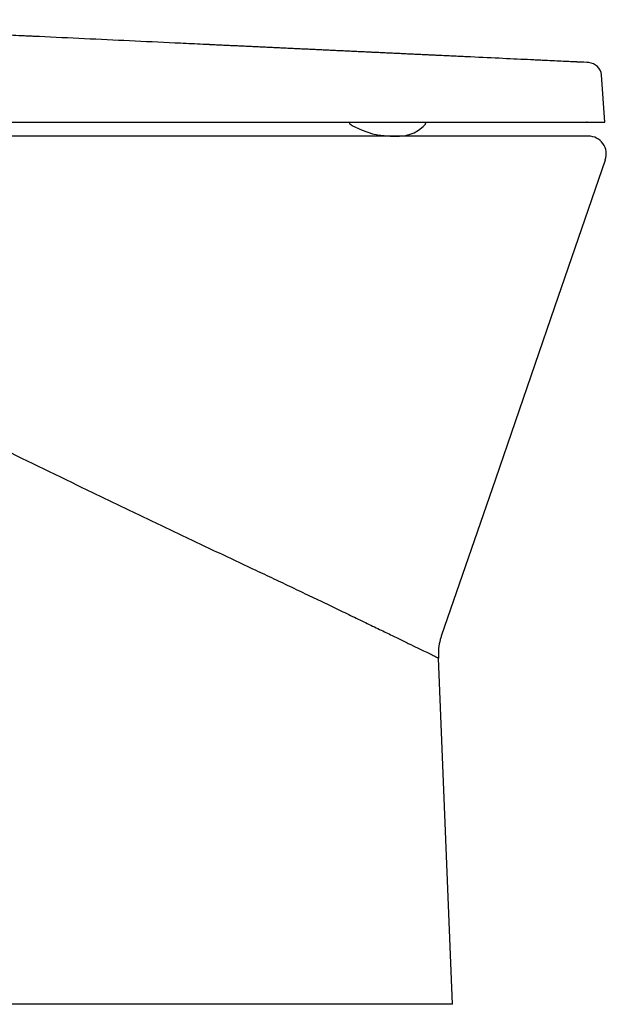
# Model space of a CAD drawing. Header units: millimetres. Extents: x 4630.183 to 4630.732, y 2456.709 to 2457.151.
import ezdxf

# ---------------------------------------------------------------- set-up
doc = ezdxf.new("R2010")
doc.units = ezdxf.units.MM
doc.layers.add('SANINDUSA', color=3, linetype='Continuous')

msp = doc.modelspace()

# ---------------------------------------------------------------- linework, layer by layer
at = {"layer": 'SANINDUSA'}
for p, q in [((4630.731812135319, 2457.104822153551), (4630.730327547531, 2457.126052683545)), ((4630.325300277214, 2457.104822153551), (4630.553935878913, 2457.104822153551)), ((4630.632130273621, 2457.104816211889), (4630.632130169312, 2457.104822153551)), ((4630.632485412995, 2457.104822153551), (4630.632485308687, 2457.104816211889)), ((4630.645265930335, 2457.104816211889), (4630.645265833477, 2457.104822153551)), ((4630.639178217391, 2457.098570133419), (4630.639348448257, 2457.098575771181)), ((4630.663307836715, 2456.708555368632), (4630.657054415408, 2456.864117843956))]:
    msp.add_line(p, q, dxfattribs=at)
at = {"layer": 'SANINDUSA', "flags": 128}
for points in [[(4630.61767495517, 2457.103731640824), (4630.61783164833, 2457.103643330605), (4630.618066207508, 2457.103511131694), (4630.61818184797, 2457.103446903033), (4630.618209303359, 2457.103431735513), (4630.618222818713, 2457.103424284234), (4630.618223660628, 2457.103423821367), (4630.618223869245, 2457.103423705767), (4630.618223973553, 2457.103423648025), (4630.618224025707, 2457.103423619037), (4630.618224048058, 2457.103423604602), (4630.61822406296, 2457.103423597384), (4630.61822407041, 2457.103423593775), (4630.618224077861, 2457.103423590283), (4630.622798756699, 2457.101217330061), (4630.627509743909, 2457.099654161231), (4630.629787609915, 2457.099166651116), (4630.634030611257, 2457.098658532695), (4630.635312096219, 2457.098590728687), (4630.636081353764, 2457.098567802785), (4630.63686576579, 2457.098556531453), (4630.637407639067, 2457.098555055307), (4630.637559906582, 2457.098555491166), (4630.637638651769, 2457.098555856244), (4630.637658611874, 2457.098555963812), (4630.637668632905, 2457.098556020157), (4630.637671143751, 2457.098556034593), (4630.637671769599, 2457.098556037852), (4630.637671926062, 2457.098556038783), (4630.637672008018, 2457.098556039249), (4630.63767203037, 2457.098556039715), (4630.63767203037, 2457.098556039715), (4630.637684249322, 2457.098556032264), (4630.637945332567, 2457.098556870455), (4630.638356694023, 2457.098559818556)], [(4630.639348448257, 2457.098575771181), (4630.639539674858, 2457.098587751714), (4630.639581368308, 2457.098590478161), (4630.639591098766, 2457.098591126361), (4630.639592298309, 2457.098591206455), (4630.639592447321, 2457.098591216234), (4630.639592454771, 2457.0985912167), (4630.639592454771, 2457.0985912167), (4630.639592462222, 2457.098591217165), (4630.639592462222, 2457.098591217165), (4630.641469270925, 2457.098766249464), (4630.642919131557, 2457.099024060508), (4630.644351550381, 2457.099412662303), (4630.646142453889, 2457.100125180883), (4630.648083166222, 2457.101240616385), (4630.65017113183, 2457.102895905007), (4630.65072101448, 2457.103413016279), (4630.650790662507, 2457.103480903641), (4630.650825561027, 2457.103515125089), (4630.650829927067, 2457.103519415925), (4630.650831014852, 2457.103520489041), (4630.650831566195, 2457.103521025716), (4630.650831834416, 2457.103521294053), (4630.650831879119, 2457.103521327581), (4630.65083189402, 2457.103521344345), (4630.65083189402, 2457.103521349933), (4630.650831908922, 2457.103521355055), (4630.650831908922, 2457.103521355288), (4630.65085741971, 2457.103545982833), (4630.650895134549, 2457.103582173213)], [(4630.731985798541, 2457.087837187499), (4630.709213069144, 2457.02170094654), (4630.682625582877, 2456.944485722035), (4630.658355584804, 2456.874001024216)]]:
    msp.add_lwpolyline(points, dxfattribs=at)
at = {"layer": 'SANINDUSA'}
for centre, radius, start, end in [((4630.724029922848, 2457.125314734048), 0.006340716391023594, 6.683380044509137, 84.61668534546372), ((4630.724460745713, 2457.090555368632), 0.007999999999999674, 340.9998770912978, 90)]:
    msp.add_arc(centre, radius, start, end, dxfattribs=at)
for points, knots in [([(4630.556749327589, 2457.139544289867), (4630.556294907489, 2457.139565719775), (4630.555613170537, 2457.139597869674), (4630.554817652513, 2457.139635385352), (4630.554448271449, 2457.139652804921), (4630.554291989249, 2457.139660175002), (4630.554249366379, 2457.139662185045), (4630.554228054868, 2457.139663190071), (4630.554222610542, 2457.139663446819), (4630.554196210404, 2457.139664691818), (4630.554077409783, 2457.139670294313), (4630.552269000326, 2457.139755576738), (4630.547094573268, 2457.139999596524), (4630.535267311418, 2457.140557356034), (4630.51161278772, 2457.141672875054), (4630.490492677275, 2457.142668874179), (4630.475919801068, 2457.143356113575), (4630.474758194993, 2457.143410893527), (4630.474428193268, 2457.143426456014), (4630.474302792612, 2457.143432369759), (4630.4742813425, 2457.14343338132), (4630.474273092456, 2457.143433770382), (4630.474269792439, 2457.143433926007), (4630.474265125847, 2457.143434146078), (4630.474255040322, 2457.143434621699), (4630.474194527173, 2457.143437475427), (4630.47402643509, 2457.143445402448), (4630.473004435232, 2457.143493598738), (4630.468593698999, 2457.143701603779), (4630.457405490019, 2457.144229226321), (4630.433307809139, 2457.145365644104), (4630.385112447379, 2457.147638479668), (4630.343802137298, 2457.149586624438), (4630.316261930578, 2457.150885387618)], [0, 0, 0, 0, 0.01562499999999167, 0.02343749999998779, 0.0273437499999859, 0.02832031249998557, 0.02880859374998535, 0.02880859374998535, 0.02905273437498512, 0.02905273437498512, 0.02929687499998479, 0.03124999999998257, 0.0624999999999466, 0.1249999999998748, 0.2499999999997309, 0.4999999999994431, 0.5156249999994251, 0.5195312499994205, 0.5214843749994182, 0.521728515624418, 0.5218505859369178, 0.5218811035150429, 0.5218811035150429, 0.521911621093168, 0.521911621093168, 0.521972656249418, 0.5224609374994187, 0.5234374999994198, 0.5312499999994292, 0.5624999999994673, 0.6249999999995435, 0.7499999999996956, 1, 1, 1, 1]), ([(4630.596749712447, 2457.137657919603), (4630.596722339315, 2457.137659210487), (4630.596698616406, 2457.137660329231), (4630.596647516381, 2457.137662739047), (4630.596570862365, 2457.137666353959), (4630.596391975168, 2457.137674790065), (4630.596034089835, 2457.137691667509), (4630.595317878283, 2457.137725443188), (4630.594703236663, 2457.137754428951), (4630.594293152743, 2457.137773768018)], [0, 0, 0, 0, 0.03124999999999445, 0.03124999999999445, 0.06249999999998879, 0.125000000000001, 0.25000000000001, 0.5000000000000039, 1, 1, 1, 1]), ([(4630.639280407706, 2457.135652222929), (4630.639270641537, 2457.13565268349), (4630.639257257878, 2457.135653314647), (4630.639234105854, 2457.135654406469), (4630.639199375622, 2457.135656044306), (4630.639118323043, 2457.135659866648), (4630.638956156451, 2457.13566751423), (4630.638631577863, 2457.135682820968), (4630.637981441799, 2457.135713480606), (4630.637422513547, 2457.135739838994), (4630.637049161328, 2457.135757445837)], [0, 0, 0, 0, 0.01562500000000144, 0.01562500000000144, 0.03125000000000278, 0.06249999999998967, 0.1249999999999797, 0.2499999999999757, 0.4999999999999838, 1, 1, 1, 1]), ([(4630.724624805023, 2457.131627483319), (4630.724624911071, 2457.131627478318), (4630.723145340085, 2457.131697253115), (4630.719945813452, 2457.131848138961), (4630.71943562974, 2457.131872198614), (4630.719281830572, 2457.131879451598), (4630.719222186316, 2457.13188226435), (4630.719198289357, 2457.131883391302), (4630.719185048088, 2457.131884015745), (4630.719146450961, 2457.131885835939), (4630.718914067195, 2457.131896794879), (4630.717822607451, 2457.131948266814), (4630.714685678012, 2457.132096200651), (4630.709756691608, 2457.132328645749), (4630.704916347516, 2457.132556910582), (4630.702724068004, 2457.132660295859), (4630.702063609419, 2457.132691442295), (4630.701807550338, 2457.132703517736), (4630.701743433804, 2457.132706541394), (4630.701730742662, 2457.132707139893), (4630.701702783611, 2457.132708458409), (4630.701660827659, 2457.132710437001), (4630.701506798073, 2457.132717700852), (4630.700466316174, 2457.132766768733), (4630.695718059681, 2457.132990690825), (4630.686333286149, 2457.13343326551), (4630.676454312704, 2457.133899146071), (4630.671016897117, 2457.134155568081), (4630.670732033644, 2457.134169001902), (4630.67058939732, 2457.13417572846), (4630.670528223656, 2457.134178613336), (4630.670497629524, 2457.134180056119), (4630.670491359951, 2457.134180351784), (4630.670475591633, 2457.1341810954), (4630.670215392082, 2457.134193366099), (4630.669448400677, 2457.134229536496), (4630.66766275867, 2457.134313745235), (4630.664034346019, 2457.134484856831), (4630.660828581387, 2457.134636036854), (4630.658650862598, 2457.134738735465)], [0, 0, 0, 0, 0.2500000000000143, 0.2812500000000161, 0.2890625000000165, 0.292968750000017, 0.2939453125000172, 0.2939453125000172, 0.2949218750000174, 0.2949218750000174, 0.2968750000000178, 0.3125000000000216, 0.375000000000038, 0.5000000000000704, 0.5625000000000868, 0.5781250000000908, 0.5859375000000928, 0.587890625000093, 0.587890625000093, 0.5883789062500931, 0.5883789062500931, 0.5888671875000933, 0.5898437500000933, 0.5937500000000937, 0.6250000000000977, 0.7500000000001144, 0.8750000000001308, 0.8789062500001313, 0.8808593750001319, 0.881835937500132, 0.882324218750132, 0.882324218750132, 0.8825683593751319, 0.8825683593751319, 0.8828125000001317, 0.8906250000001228, 0.9062500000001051, 0.9375000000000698, 1, 1, 1, 1]), ([(4630.617059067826, 2457.104721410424), (4630.617065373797, 2457.104620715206), (4630.617077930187, 2457.104420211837), (4630.617204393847, 2457.104143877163), (4630.617389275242, 2457.103904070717), (4630.617558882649, 2457.103794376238), (4630.61767495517, 2457.103731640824)], [0, 0, 0, 0, 0.2530566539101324, 0.5038840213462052, 0.75294822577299, 0.9999999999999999, 0.9999999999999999, 0.9999999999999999, 0.9999999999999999]), ([(4630.650895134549, 2457.103582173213), (4630.650966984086, 2457.103660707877), (4630.651110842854, 2457.103817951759), (4630.651260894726, 2457.104102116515), (4630.651360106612, 2457.104408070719), (4630.651371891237, 2457.104621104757), (4630.65137778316, 2457.104727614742)], [0, 0, 0, 0, 0.2495952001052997, 0.4997451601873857, 0.749889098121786, 1, 1, 1, 1]), ([(4630.651352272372, 2457.104727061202), (4630.65136715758, 2457.104727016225), (4630.651386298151, 2457.104726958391), (4630.651371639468, 2457.104727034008), (4630.651368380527, 2457.104727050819)], [0, 0, 0, 0, 0.7776784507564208, 1, 1, 1, 1]), ([(4630.651368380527, 2457.104726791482), (4630.651371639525, 2457.104726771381), (4630.651386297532, 2457.104726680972), (4630.651367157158, 2457.1047267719), (4630.651352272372, 2457.10472684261)], [0, 0, 0, 0, 0.2223356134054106, 1, 1, 1, 1]), ([(4630.723812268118, 2457.104822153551), (4630.723808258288, 2457.104822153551), (4630.723800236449, 2457.104822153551), (4630.723726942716, 2457.104822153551), (4630.723663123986, 2457.104822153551), (4630.723610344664, 2457.104822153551), (4630.72360940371, 2457.104822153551)], [0, 0, 0, 0, 0.3311952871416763, 0.6625704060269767, 0.993984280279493, 1, 1, 1, 1]), ([(4630.724460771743, 2457.098555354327), (4630.724342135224, 2457.098555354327), (4630.724104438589, 2457.098555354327), (4630.72222220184, 2457.098555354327), (4630.719257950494, 2457.098555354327), (4630.71511471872, 2457.098555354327), (4630.709814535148, 2457.098555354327), (4630.703412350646, 2457.098555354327), (4630.695970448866, 2457.098555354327), (4630.687541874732, 2457.098555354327), (4630.678152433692, 2457.098555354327), (4630.667886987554, 2457.098555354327), (4630.656831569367, 2457.098555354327), (4630.645071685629, 2457.098555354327), (4630.632659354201, 2457.098555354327), (4630.619688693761, 2457.098555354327), (4630.606263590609, 2457.098555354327), (4630.592845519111, 2457.098555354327), (4630.5795033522, 2457.098555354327), (4630.566357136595, 2457.098555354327), (4630.553143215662, 2457.098555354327), (4630.539912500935, 2457.098555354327), (4630.509405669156, 2457.098555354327), (4630.460559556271, 2457.098555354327), (4630.35614302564, 2457.098555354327), (4630.273412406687, 2457.098555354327), (4630.213436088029, 2457.098555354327)], [0, 0, 0, 0, 0.02344930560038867, 0.0469823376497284, 0.0705155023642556, 0.0939649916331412, 0.1174151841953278, 0.1409493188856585, 0.1644832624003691, 0.1879332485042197, 0.2113634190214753, 0.2348774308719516, 0.2583911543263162, 0.2818210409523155, 0.3052371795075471, 0.3287377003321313, 0.3522379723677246, 0.3756537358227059, 0.397311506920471, 0.4190056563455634, 0.4407783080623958, 0.4625871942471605, 0.4843414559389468, 0.5914381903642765, 0.7038093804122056, 1, 1, 1, 1]), ([(4630.638356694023, 2457.098559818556), (4630.638469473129, 2457.098562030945), (4630.638532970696, 2457.098560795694), (4630.638642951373, 2457.098558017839), (4630.638818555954, 2457.098554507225), (4630.638903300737, 2457.098559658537), (4630.639178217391, 2457.098570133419)], [0, 0, 0, 0, 0.1406691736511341, 0.2568261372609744, 0.4661414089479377, 1, 1, 1, 1]), ([(4630.193725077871, 2457.087837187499), (4630.208546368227, 2457.08066327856), (4630.253010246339, 2457.059141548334), (4630.300127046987, 2457.036313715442), (4630.359061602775, 2457.007743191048), (4630.414977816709, 2456.980640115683), (4630.474797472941, 2456.951521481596), (4630.514759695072, 2456.932160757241), (4630.534823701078, 2456.922568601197), (4630.554858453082, 2456.913059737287), (4630.571013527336, 2456.905472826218), (4630.58313115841, 2456.899758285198), (4630.591268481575, 2456.895858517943), (4630.599227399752, 2456.892057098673), (4630.606928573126, 2456.888403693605), (4630.614221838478, 2456.884908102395), (4630.621122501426, 2456.881551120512), (4630.627598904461, 2456.8784112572), (4630.63357228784, 2456.875549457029), (4630.638921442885, 2456.872967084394), (4630.64366298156, 2456.87063996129), (4630.647772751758, 2456.868632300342), (4630.651156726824, 2456.867011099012), (4630.653765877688, 2456.865751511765), (4630.655640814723, 2456.864817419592), (4630.656786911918, 2456.864246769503), (4630.657054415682, 2456.864117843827), (4630.657054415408, 2456.864117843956), (4630.657054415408, 2456.864117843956)], [0, 0, 0, 0, 0.08551178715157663, 0.2565354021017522, 0.2718881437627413, 0.4256317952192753, 0.5791627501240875, 0.6175570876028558, 0.6559595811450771, 0.6943467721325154, 0.7327201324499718, 0.7488690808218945, 0.7650181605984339, 0.7816312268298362, 0.7982447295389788, 0.8147507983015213, 0.8312567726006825, 0.8482531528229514, 0.8652499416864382, 0.88199351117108, 0.8987368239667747, 0.915995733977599, 0.9332549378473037, 0.9496957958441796, 0.9661365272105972, 0.9830681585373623, 0.9999998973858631, 0.9999999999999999, 0.9999999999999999, 0.9999999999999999, 0.9999999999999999]), ([(4630.658355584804, 2456.874001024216), (4630.658192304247, 2456.873492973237), (4630.657605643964, 2456.871667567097), (4630.656971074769, 2456.868357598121), (4630.657026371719, 2456.865544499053), (4630.657054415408, 2456.864117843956)], [0, 0, 0, 0, 0.1597158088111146, 0.5738522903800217, 1, 1, 1, 1]), ([(4630.663307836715, 2456.708555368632), (4630.663220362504, 2456.708555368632), (4630.663045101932, 2456.708555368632), (4630.661656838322, 2456.708555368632), (4630.659469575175, 2456.708555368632), (4630.656411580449, 2456.708555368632), (4630.6524979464, 2456.708555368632), (4630.647770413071, 2456.708555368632), (4630.642276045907, 2456.708555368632), (4630.636053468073, 2456.708555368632), (4630.629119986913, 2456.708555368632), (4630.62153621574, 2456.708555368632), (4630.613369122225, 2456.708555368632), (4630.604678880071, 2456.708555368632), (4630.59550354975, 2456.708555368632), (4630.585908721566, 2456.708555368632), (4630.57598827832, 2456.708555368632), (4630.560257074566, 2456.708555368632), (4630.538702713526, 2456.708555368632), (4630.511443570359, 2456.708555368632), (4630.484053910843, 2456.708555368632), (4630.456615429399, 2456.708555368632), (4630.429167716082, 2456.708555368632), (4630.360652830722, 2456.708555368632), (4630.27855318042, 2456.708555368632), (4630.205510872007, 2456.708555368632), (4630.182675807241, 2456.708555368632)], [0, 0, 0, 0, 0.01891088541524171, 0.03788925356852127, 0.05686758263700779, 0.07577839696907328, 0.09468976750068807, 0.1136687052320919, 0.1326479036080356, 0.151559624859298, 0.1704752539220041, 0.1894584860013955, 0.2084417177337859, 0.2273574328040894, 0.246283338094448, 0.2652770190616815, 0.2842710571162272, 0.3031974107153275, 0.3528843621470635, 0.4025779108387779, 0.4523096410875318, 0.5020711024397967, 0.5518332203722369, 0.6015658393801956, 0.8754383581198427, 1, 1, 1, 1])]:
    msp.add_open_spline(points, degree=3, knots=knots, dxfattribs=at)
for points in [[(4630.559278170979, 2457.139425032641), (4630.558435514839, 2457.139464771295), (4630.557592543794, 2457.139504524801), (4630.556749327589, 2457.139544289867)], [(4630.561805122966, 2457.13930586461), (4630.56096316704, 2457.139345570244), (4630.560120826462, 2457.139385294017), (4630.559278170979, 2457.139425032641)], [(4630.564329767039, 2457.139186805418), (4630.563488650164, 2457.139226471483), (4630.562647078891, 2457.139266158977), (4630.561805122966, 2457.13930586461)], [(4630.566851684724, 2457.139067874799), (4630.566011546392, 2457.139107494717), (4630.565170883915, 2457.139147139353), (4630.564329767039, 2457.139186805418)], [(4630.569370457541, 2457.138949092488), (4630.568531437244, 2457.138988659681), (4630.567691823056, 2457.139028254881), (4630.566851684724, 2457.139067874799)], [(4630.571885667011, 2457.13883047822), (4630.571047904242, 2457.13886998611), (4630.570209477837, 2457.138909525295), (4630.569370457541, 2457.138949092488)], [(4630.574396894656, 2457.138712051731), (4630.573560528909, 2457.138751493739), (4630.572723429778, 2457.138790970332), (4630.571885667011, 2457.13883047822)], [(4630.576903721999, 2457.138593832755), (4630.576068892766, 2457.138633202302), (4630.575233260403, 2457.138672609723), (4630.574396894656, 2457.138712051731)], [(4630.57940573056, 2457.138475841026), (4630.578572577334, 2457.138515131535), (4630.577738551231, 2457.138554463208), (4630.576903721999, 2457.138593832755)], [(4630.581902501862, 2457.13835809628), (4630.581071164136, 2457.138397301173), (4630.580238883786, 2457.138436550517), (4630.57940573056, 2457.138475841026)], [(4630.584393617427, 2457.138240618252), (4630.583564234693, 2457.138279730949), (4630.582733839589, 2457.138318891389), (4630.581902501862, 2457.13835809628)], [(4630.586878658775, 2457.138123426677), (4630.586051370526, 2457.138162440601), (4630.585223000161, 2457.138201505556), (4630.584393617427, 2457.138240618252)], [(4630.58935720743, 2457.13800654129), (4630.588532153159, 2457.138045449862), (4630.587705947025, 2457.138084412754), (4630.586878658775, 2457.138123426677)], [(4630.591828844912, 2457.137889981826), (4630.591006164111, 2457.137928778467), (4630.590182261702, 2457.137967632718), (4630.58935720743, 2457.13800654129)], [(4630.594293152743, 2457.137773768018), (4630.593472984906, 2457.137812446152), (4630.592651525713, 2457.137851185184), (4630.591828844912, 2457.137889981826)], [(4630.599226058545, 2457.137541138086), (4630.598402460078, 2457.137579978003), (4630.59757698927, 2457.137618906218), (4630.596749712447, 2457.137657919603)], [(4630.601691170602, 2457.137424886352), (4630.600871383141, 2457.137463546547), (4630.600049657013, 2457.137502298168), (4630.599226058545, 2457.137541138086)], [(4630.604144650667, 2457.137309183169), (4630.60332880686, 2457.137347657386), (4630.602510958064, 2457.137386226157), (4630.601691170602, 2457.137424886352)], [(4630.606586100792, 2457.137194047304), (4630.60577433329, 2457.137232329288), (4630.604960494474, 2457.137270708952), (4630.604144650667, 2457.137309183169)], [(4630.609015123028, 2457.137079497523), (4630.60820756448, 2457.137117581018), (4630.607397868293, 2457.137155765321), (4630.606586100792, 2457.137194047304)], [(4630.611431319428, 2457.136965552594), (4630.610628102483, 2457.137003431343), (4630.609822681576, 2457.137041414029), (4630.609015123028, 2457.137079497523)], [(4630.613834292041, 2457.136852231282), (4630.613035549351, 2457.136889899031), (4630.612234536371, 2457.136927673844), (4630.611431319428, 2457.136965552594)], [(4630.616223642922, 2457.136739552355), (4630.615429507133, 2457.136777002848), (4630.614633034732, 2457.136814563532), (4630.613834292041, 2457.136852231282)], [(4630.618598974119, 2457.136627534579), (4630.617809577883, 2457.13666476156), (4630.617017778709, 2457.136702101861), (4630.616223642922, 2457.136739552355)], [(4630.620959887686, 2457.136516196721), (4630.620175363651, 2457.136553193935), (4630.619388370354, 2457.136590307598), (4630.618598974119, 2457.136627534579)], [(4630.623305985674, 2457.136405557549), (4630.622526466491, 2457.136442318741), (4630.62174441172, 2457.136479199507), (4630.620959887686, 2457.136516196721)], [(4630.625636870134, 2457.136295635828), (4630.624862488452, 2457.136332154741), (4630.624085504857, 2457.136368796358), (4630.623305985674, 2457.136405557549)], [(4630.627952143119, 2457.136186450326), (4630.627183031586, 2457.136222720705), (4630.626411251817, 2457.136259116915), (4630.625636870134, 2457.136295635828)], [(4630.630251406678, 2457.136078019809), (4630.629487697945, 2457.136114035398), (4630.628721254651, 2457.136150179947), (4630.627952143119, 2457.136186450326)], [(4630.632534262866, 2457.135970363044), (4630.631776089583, 2457.136006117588), (4630.631015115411, 2457.136042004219), (4630.630251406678, 2457.136078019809)], [(4630.634800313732, 2457.135863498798), (4630.634047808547, 2457.135898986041), (4630.63329243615, 2457.135934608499), (4630.632534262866, 2457.135970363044)], [(4630.637049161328, 2457.135757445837), (4630.636302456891, 2457.135792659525), (4630.635552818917, 2457.135828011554), (4630.634800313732, 2457.135863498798)], [(4630.641520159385, 2457.135546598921), (4630.640777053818, 2457.13558164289), (4630.640030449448, 2457.135616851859), (4630.639280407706, 2457.135652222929)], [(4630.643738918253, 2457.135441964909), (4630.643002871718, 2457.135476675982), (4630.642263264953, 2457.135511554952), (4630.641520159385, 2457.135546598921)], [(4630.64593631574, 2457.135338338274), (4630.645207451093, 2457.135372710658), (4630.644474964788, 2457.135407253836), (4630.643738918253, 2457.135441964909)], [(4630.648111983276, 2457.135235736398), (4630.647390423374, 2457.135269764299), (4630.646665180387, 2457.13530396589), (4630.64593631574, 2457.135338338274)], [(4630.65026555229, 2457.135134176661), (4630.649551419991, 2457.135167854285), (4630.648833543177, 2457.135201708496), (4630.648111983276, 2457.135235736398)], [(4630.652396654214, 2457.135033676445), (4630.651690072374, 2457.135066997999), (4630.650979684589, 2457.135100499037), (4630.65026555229, 2457.135134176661)], [(4630.654504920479, 2457.134934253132), (4630.653806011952, 2457.134967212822), (4630.653103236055, 2457.135000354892), (4630.652396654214, 2457.135033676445)], [(4630.656589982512, 2457.134835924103), (4630.655898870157, 2457.134868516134), (4630.655203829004, 2457.134901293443), (4630.654504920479, 2457.134934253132)], [(4630.658650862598, 2457.134738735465), (4630.65796786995, 2457.134770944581), (4630.657280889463, 2457.134803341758), (4630.656589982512, 2457.134835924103)], [(4630.553935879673, 2457.104822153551), (4630.554928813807, 2457.104822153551), (4630.555920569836, 2457.104822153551), (4630.556911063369, 2457.104822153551)], [(4630.556911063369, 2457.104822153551), (4630.557901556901, 2457.104822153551), (4630.558890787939, 2457.104822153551), (4630.559878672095, 2457.104822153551)], [(4630.559878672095, 2457.104822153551), (4630.560866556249, 2457.104822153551), (4630.561853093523, 2457.104822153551), (4630.562838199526, 2457.104822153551)], [(4630.562838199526, 2457.104822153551), (4630.563823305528, 2457.104822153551), (4630.564806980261, 2457.104822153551), (4630.565789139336, 2457.104822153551)], [(4630.565789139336, 2457.104822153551), (4630.56677129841, 2457.104822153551), (4630.567751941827, 2457.104822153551), (4630.568730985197, 2457.104822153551)], [(4630.568730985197, 2457.104822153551), (4630.569710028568, 2457.104822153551), (4630.570687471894, 2457.104822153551), (4630.571663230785, 2457.104822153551)], [(4630.571663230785, 2457.104822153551), (4630.572638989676, 2457.104822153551), (4630.573613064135, 2457.104822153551), (4630.574585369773, 2457.104822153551)], [(4630.574585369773, 2457.104822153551), (4630.57555767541, 2457.104822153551), (4630.576528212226, 2457.104822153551), (4630.577496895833, 2457.104822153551)], [(4630.577496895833, 2457.104822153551), (4630.578465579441, 2457.104822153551), (4630.57943240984, 2457.104822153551), (4630.580397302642, 2457.104822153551)], [(4630.580397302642, 2457.104822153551), (4630.581362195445, 2457.104822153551), (4630.582325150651, 2457.104822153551), (4630.583286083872, 2457.104822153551)], [(4630.583286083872, 2457.104822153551), (4630.584247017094, 2457.104822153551), (4630.585205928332, 2457.104822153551), (4630.586162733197, 2457.104822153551)], [(4630.586162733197, 2457.104822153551), (4630.587119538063, 2457.104822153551), (4630.588074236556, 2457.104822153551), (4630.589026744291, 2457.104822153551)], [(4630.589026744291, 2457.104822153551), (4630.589979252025, 2457.104822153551), (4630.590929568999, 2457.104822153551), (4630.591877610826, 2457.104822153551)], [(4630.591877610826, 2457.104822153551), (4630.592825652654, 2457.104822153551), (4630.593771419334, 2457.104822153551), (4630.59471482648, 2457.104822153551)], [(4630.59471482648, 2457.104822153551), (4630.595658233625, 2457.104822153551), (4630.596599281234, 2457.104822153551), (4630.597537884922, 2457.104822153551)], [(4630.597537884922, 2457.104822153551), (4630.59847648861, 2457.104822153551), (4630.599412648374, 2457.104822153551), (4630.600346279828, 2457.104822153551)], [(4630.600346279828, 2457.104822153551), (4630.601279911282, 2457.104822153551), (4630.602211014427, 2457.104822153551), (4630.603139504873, 2457.104822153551)], [(4630.603139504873, 2457.104822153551), (4630.604067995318, 2457.104822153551), (4630.604993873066, 2457.104822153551), (4630.605917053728, 2457.104822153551)], [(4630.605917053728, 2457.104822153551), (4630.606840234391, 2457.104822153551), (4630.607760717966, 2457.104822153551), (4630.60867842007, 2457.104822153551)], [(4630.60867842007, 2457.104822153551), (4630.609596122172, 2457.104822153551), (4630.610511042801, 2457.104822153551), (4630.611423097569, 2457.104822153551)], [(4630.611423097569, 2457.104822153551), (4630.612335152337, 2457.104822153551), (4630.613244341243, 2457.104822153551), (4630.614150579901, 2457.104822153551)], [(4630.614150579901, 2457.104822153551), (4630.615056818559, 2457.104822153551), (4630.615960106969, 2457.104822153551), (4630.616860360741, 2457.104822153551)], [(4630.616860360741, 2457.104822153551), (4630.617760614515, 2457.104822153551), (4630.61865783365, 2457.104822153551), (4630.619551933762, 2457.104822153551)], [(4630.619551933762, 2457.104822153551), (4630.620446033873, 2457.104822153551), (4630.621337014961, 2457.104822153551), (4630.622224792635, 2457.104822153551)], [(4630.622224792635, 2457.104822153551), (4630.623112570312, 2457.104822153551), (4630.623997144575, 2457.104822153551), (4630.624878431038, 2457.104822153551)], [(4630.624878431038, 2457.104822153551), (4630.625759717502, 2457.104822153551), (4630.626637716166, 2457.104822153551), (4630.627512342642, 2457.104822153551)], [(4630.627512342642, 2457.104822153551), (4630.628386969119, 2457.104822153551), (4630.629258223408, 2457.104822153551), (4630.630126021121, 2457.104822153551)], [(4630.630126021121, 2457.104822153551), (4630.630993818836, 2457.104822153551), (4630.631858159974, 2457.104822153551), (4630.632718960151, 2457.104822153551)], [(4630.632718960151, 2457.104822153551), (4630.633579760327, 2457.104822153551), (4630.634437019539, 2457.104822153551), (4630.635290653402, 2457.104822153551)], [(4630.635290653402, 2457.104822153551), (4630.636144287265, 2457.104822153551), (4630.636994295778, 2457.104822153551), (4630.637840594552, 2457.104822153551)], [(4630.637840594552, 2457.104822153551), (4630.638686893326, 2457.104822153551), (4630.639529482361, 2457.104822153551), (4630.640368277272, 2457.104822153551)], [(4630.640368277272, 2457.104822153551), (4630.641207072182, 2457.104822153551), (4630.642042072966, 2457.104822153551), (4630.642873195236, 2457.104822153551)], [(4630.642873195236, 2457.104822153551), (4630.643704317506, 2457.104822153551), (4630.644531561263, 2457.104822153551), (4630.645354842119, 2457.104822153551)], [(4630.645354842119, 2457.104822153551), (4630.646178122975, 2457.104822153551), (4630.646997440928, 2457.104822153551), (4630.647812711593, 2457.104822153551)], [(4630.647812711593, 2457.104822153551), (4630.648627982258, 2457.104822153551), (4630.649439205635, 2457.104822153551), (4630.650246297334, 2457.104822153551)], [(4630.650246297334, 2457.104822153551), (4630.651053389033, 2457.104822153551), (4630.651856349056, 2457.104822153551), (4630.652655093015, 2457.104822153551)], [(4630.652655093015, 2457.104822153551), (4630.653453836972, 2457.104822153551), (4630.654248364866, 2457.104822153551), (4630.655038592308, 2457.104822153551)], [(4630.655038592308, 2457.104822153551), (4630.655828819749, 2457.104822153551), (4630.656614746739, 2457.104822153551), (4630.65739628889, 2457.104822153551)], [(4630.65739628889, 2457.104822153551), (4630.658177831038, 2457.104822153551), (4630.658954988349, 2457.104822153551), (4630.659727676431, 2457.104822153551)], [(4630.659727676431, 2457.104822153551), (4630.660500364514, 2457.104822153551), (4630.661268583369, 2457.104822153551), (4630.662032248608, 2457.104822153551)], [(4630.662032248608, 2457.104822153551), (4630.662795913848, 2457.104822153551), (4630.663555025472, 2457.104822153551), (4630.664309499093, 2457.104822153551)], [(4630.664309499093, 2457.104822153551), (4630.665063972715, 2457.104822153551), (4630.665813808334, 2457.104822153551), (4630.666558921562, 2457.104822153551)], [(4630.666558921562, 2457.104822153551), (4630.66730403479, 2457.104822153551), (4630.668044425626, 2457.104822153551), (4630.668780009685, 2457.104822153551)], [(4630.668780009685, 2457.104822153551), (4630.669515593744, 2457.104822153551), (4630.670246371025, 2457.104822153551), (4630.67097225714, 2457.104822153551)], [(4630.67097225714, 2457.104822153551), (4630.671698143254, 2457.104822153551), (4630.672419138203, 2457.104822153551), (4630.673135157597, 2457.104822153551)], [(4630.673135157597, 2457.104822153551), (4630.673851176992, 2457.104822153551), (4630.674562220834, 2457.104822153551), (4630.675268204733, 2457.104822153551)], [(4630.675268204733, 2457.104822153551), (4630.675974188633, 2457.104822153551), (4630.676675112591, 2457.104822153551), (4630.67737089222, 2457.104822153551)], [(4630.67737089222, 2457.104822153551), (4630.678066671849, 2457.104822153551), (4630.678757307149, 2457.104822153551), (4630.679442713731, 2457.104822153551)], [(4630.679442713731, 2457.104822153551), (4630.680128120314, 2457.104822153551), (4630.680808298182, 2457.104822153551), (4630.681483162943, 2457.104822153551)], [(4630.681483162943, 2457.104822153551), (4630.682158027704, 2457.104822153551), (4630.682827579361, 2457.104822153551), (4630.683491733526, 2457.104822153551)], [(4630.683491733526, 2457.104822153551), (4630.68415588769, 2457.104822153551), (4630.684814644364, 2457.104822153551), (4630.685467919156, 2457.104822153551)], [(4630.685467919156, 2457.104822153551), (4630.686121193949, 2457.104822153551), (4630.686768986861, 2457.104822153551), (4630.687411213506, 2457.104822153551)], [(4630.687411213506, 2457.104822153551), (4630.688053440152, 2457.104822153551), (4630.688690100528, 2457.104822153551), (4630.689321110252, 2457.104822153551)], [(4630.689321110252, 2457.104822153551), (4630.689952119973, 2457.104822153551), (4630.690577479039, 2457.104822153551), (4630.691197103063, 2457.104822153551)], [(4630.691197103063, 2457.104822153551), (4630.691816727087, 2457.104822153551), (4630.692430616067, 2457.104822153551), (4630.693038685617, 2457.104822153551)], [(4630.693038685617, 2457.104822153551), (4630.693646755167, 2457.104822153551), (4630.694249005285, 2457.104822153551), (4630.694845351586, 2457.104822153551)], [(4630.694845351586, 2457.104822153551), (4630.695441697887, 2457.104822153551), (4630.696032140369, 2457.104822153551), (4630.696616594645, 2457.104822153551)], [(4630.696616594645, 2457.104822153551), (4630.697201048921, 2457.104822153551), (4630.697779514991, 2457.104822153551), (4630.698351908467, 2457.104822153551)], [(4630.698351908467, 2457.104822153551), (4630.698924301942, 2457.104822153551), (4630.699490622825, 2457.104822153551), (4630.700050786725, 2457.104822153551)], [(4630.700050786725, 2457.104822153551), (4630.700610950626, 2457.104822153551), (4630.701164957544, 2457.104822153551), (4630.701712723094, 2457.104822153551)], [(4630.701712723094, 2457.104822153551), (4630.702260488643, 2457.104822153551), (4630.702802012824, 2457.104822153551), (4630.703337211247, 2457.104822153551)], [(4630.703337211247, 2457.104822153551), (4630.70387240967, 2457.104822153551), (4630.704401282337, 2457.104822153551), (4630.704923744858, 2457.104822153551)], [(4630.704923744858, 2457.104822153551), (4630.70544620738, 2457.104822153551), (4630.705962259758, 2457.104822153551), (4630.706471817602, 2457.104822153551)], [(4630.706471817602, 2457.104822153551), (4630.706981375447, 2457.104822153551), (4630.70748443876, 2457.104822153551), (4630.707980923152, 2457.104822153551)], [(4630.707980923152, 2457.104822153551), (4630.708477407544, 2457.104822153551), (4630.708966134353, 2457.104822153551), (4630.709447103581, 2457.104822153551)], [(4630.709447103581, 2457.104822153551), (4630.709928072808, 2457.104822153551), (4630.710401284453, 2457.104822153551), (4630.710866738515, 2457.104822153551)], [(4630.710866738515, 2457.104822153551), (4630.711332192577, 2457.104822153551), (4630.711789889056, 2457.104822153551), (4630.712239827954, 2457.104822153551)], [(4630.712239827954, 2457.104822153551), (4630.712689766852, 2457.104822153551), (4630.713131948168, 2457.104822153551), (4630.713566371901, 2457.104822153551)], [(4630.713566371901, 2457.104822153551), (4630.714000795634, 2457.104822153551), (4630.714427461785, 2457.104822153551), (4630.714846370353, 2457.104822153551)], [(4630.714846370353, 2457.104822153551), (4630.715265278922, 2457.104822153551), (4630.715676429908, 2457.104822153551), (4630.716079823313, 2457.104822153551)], [(4630.716079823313, 2457.104822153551), (4630.716483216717, 2457.104822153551), (4630.71687885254, 2457.104822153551), (4630.71726673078, 2457.104822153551)], [(4630.71726673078, 2457.104822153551), (4630.71765460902, 2457.104822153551), (4630.718034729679, 2457.104822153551), (4630.718407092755, 2457.104822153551)], [(4630.718407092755, 2457.104822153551), (4630.718779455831, 2457.104822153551), (4630.719144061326, 2457.104822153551), (4630.719500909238, 2457.104822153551)], [(4630.719500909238, 2457.104822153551), (4630.719857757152, 2457.104822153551), (4630.720206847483, 2457.104822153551), (4630.720548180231, 2457.104822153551)], [(4630.720548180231, 2457.104822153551), (4630.720889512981, 2457.104822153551), (4630.721223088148, 2457.104822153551), (4630.721548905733, 2457.104822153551)], [(4630.721548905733, 2457.104822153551), (4630.721874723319, 2457.104822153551), (4630.722192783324, 2457.104822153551), (4630.722503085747, 2457.104822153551)], [(4630.722503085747, 2457.104822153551), (4630.722813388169, 2457.104822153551), (4630.72311593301, 2457.104822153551), (4630.723410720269, 2457.104822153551)], [(4630.723410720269, 2457.104822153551), (4630.723705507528, 2457.104822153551), (4630.723992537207, 2457.104822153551), (4630.724271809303, 2457.104822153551)], [(4630.724271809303, 2457.104822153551), (4630.7245510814, 2457.104822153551), (4630.724822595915, 2457.104822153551), (4630.725086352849, 2457.104822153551)], [(4630.725086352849, 2457.104822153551), (4630.725350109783, 2457.104822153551), (4630.725606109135, 2457.104822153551), (4630.725854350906, 2457.104822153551)], [(4630.725854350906, 2457.104822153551), (4630.726102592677, 2457.104822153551), (4630.726343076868, 2457.104822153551), (4630.726575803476, 2457.104822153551)], [(4630.726575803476, 2457.104822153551), (4630.726808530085, 2457.104822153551), (4630.727033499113, 2457.104822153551), (4630.72725071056, 2457.104822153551)], [(4630.72725071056, 2457.104822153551), (4630.727467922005, 2457.104822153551), (4630.727677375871, 2457.104822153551), (4630.727879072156, 2457.104822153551)], [(4630.727879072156, 2457.104822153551), (4630.728080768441, 2457.104822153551), (4630.728274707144, 2457.104822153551), (4630.728460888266, 2457.104822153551)], [(4630.728460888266, 2457.104822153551), (4630.728647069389, 2457.104822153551), (4630.728825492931, 2457.104822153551), (4630.728996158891, 2457.104822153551)], [(4630.728996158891, 2457.104822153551), (4630.729166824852, 2457.104822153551), (4630.729329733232, 2457.104822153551), (4630.729484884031, 2457.104822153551)], [(4630.729484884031, 2457.104822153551), (4630.72964003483, 2457.104822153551), (4630.729787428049, 2457.104822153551), (4630.731812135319, 2457.104822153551)]]:
    msp.add_open_spline(points, degree=3, dxfattribs=at)

doc.saveas('drawing.dxf')
